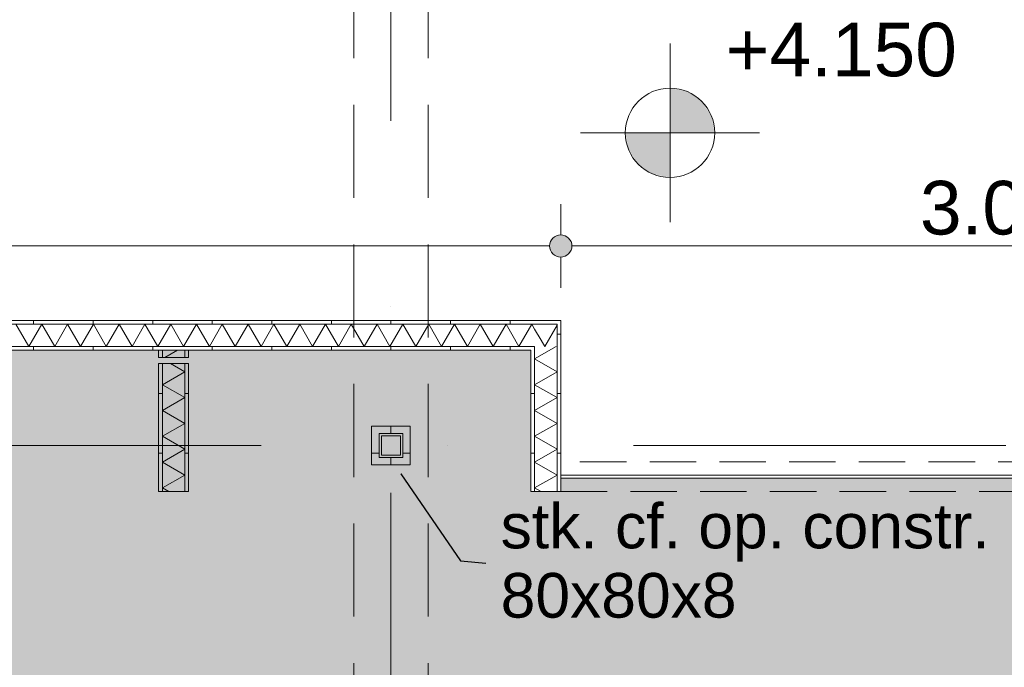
# Model space of a CAD drawing. Header units: millimetres. Extents: x -54205 to 167969, y -3415 to 61516.
# Tile 211 of 239: x 52753 to 56059, y 17281 to 19456. Entities that reach past the tile are written whole.
import ezdxf
from ezdxf.enums import TextEntityAlignment as Align

# ---------------------------------------------------------------- set-up
doc = ezdxf.new("R2010")
doc.units = ezdxf.units.MM
doc.header["$MEASUREMENT"] = 0
for name, pattern in [('streep-punt', [2500, 1250, -625, 0, -625]), ('streeplijn', [468.700004, 312.5, -156.200004]), ('streeplijn fijn', [234.119993, 155.999994, -78.119999])]:
    doc.linetypes.add(name, pattern=pattern)
for name, color, linetype in [('28 Draagconstructies', 7, 'Continuous'), ('Maatvoering 1_ 100', 7, 'Continuous'), ('Maatvoering 1_ 100 2D arcering', 7, 'Continuous'), ('New_22 NC Binnenwanden', 7, 'Continuous'), ('New_22 NC Binnenwanden Deuren', 7, 'Continuous'), ('New_22 NC Binnenwanden Doorsnede-arcering', 7, 'Continuous'), ('New_22 NC Binnenwanden Laagscheidingslijnen', 7, 'Continuous'), ('New_28 Draagconstructies - kolom', 7, 'Continuous'), ('New_28 Draagconstructies - kolom Doorsnede-arcering', 7, 'Continuous'), ('New_Maatvoering 1_ 100', 7, 'Continuous'), ('New_Maatvoering 1_ 100 2D arcering', 7, 'Continuous'), ('New_Ruimtefuncties', 7, 'Continuous'), ('New_Ruimtefuncties Zone achtergrond', 7, 'Continuous'), ('New_Ruimtefuncties Zone omranding', 7, 'Continuous'), ('New_Ruimtefuncties Zone tekst', 7, 'Continuous'), ('Stramien', 7, 'Continuous')]:
    doc.layers.add(name, color=color, linetype=linetype)
doc.styles.add('GENERATED_STYLE_1', font='arial.ttf')
doc.styles.add('GENERATED_STYLE_2', font='arial.ttf')
doc.dimstyles.new('GENERATED_STYLE__12', dxfattribs={"dimtxt": 0.18, "dimasz": 136.8, "dimexe": 0.18, "dimexo": 0.0625, "dimgap": 0, "dimtad": 0, "dimtih": 1, "dimtoh": 1, "dimdec": 4, "dimzin": 0, "dimdsep": 46, "dimcen": 0.09, "dimadec": 0, "dimazin": 0, "dimtfac": 1, "dimtdec": 4, "dimtmove": 0, "dimatfit": 3, "dimldrblk": 'ARROWHEAD_5', "dimfxl": 1, "dimtolj": 1, "dimtzin": 0, "dimarcsym": 0})
doc.dimstyles.new('GENERATED_STYLE__3', dxfattribs={"dimtxt": 179.999995, "dimasz": 142.5, "dimexe": 0.18, "dimexo": 0.0625, "dimgap": 0, "dimtad": 1, "dimtih": 1, "dimtoh": 1, "dimdec": 0, "dimzin": 0, "dimdsep": 46, "dimtxsty": 'GENERATED_STYLE_1', "dimblk": 'ARROWHEAD_11', "dimblk1": 'ARROWHEAD_11', "dimblk2": 'ARROWHEAD_11', "dimcen": 0.09, "dimse1": 1, "dimse2": 1, "dimclrd": 1, "dimclre": 1, "dimclrt": 2, "dimadec": 1, "dimazin": 0, "dimtfac": 1, "dimtdec": 4, "dimtmove": 0, "dimatfit": 3, "dimfxl": 1, "dimtolj": 1, "dimtzin": 0, "dimarcsym": 0})
doc.dimstyles.new('GENERATED_STYLE__4', dxfattribs={"dimtxt": 250, "dimasz": 142.5, "dimexe": 0.18, "dimexo": 0.0625, "dimgap": 0, "dimtad": 1, "dimdec": 0, "dimzin": 0, "dimdsep": 46, "dimtxsty": 'GENERATED_STYLE_2', "dimblk": 'ARROWHEAD_11', "dimblk1": 'ARROWHEAD_11', "dimblk2": 'ARROWHEAD_11', "dimcen": 0.09, "dimse1": 1, "dimse2": 1, "dimclrd": 1, "dimclre": 1, "dimclrt": 2, "dimadec": 1, "dimazin": 0, "dimtfac": 1, "dimtdec": 4, "dimtmove": 0, "dimatfit": 3, "dimfxl": 1, "dimtolj": 1, "dimtzin": 0, "dimarcsym": 0})
pattern_1 = [(270, (0, 0), (200, 0), [])]
pattern_2 = [(180, (0, 0), (0, 200), [])]
pattern_3 = [(1e-14, (0, 0), (0, 200), [])]
pattern_4 = [(90, (0, 0), (-200, 0), [])]

# ---------------------------------------------------------------- blocks, each defined once
blk = doc.blocks.new('leerplein 4.2_1.29_15_1', base_point=(54000, 14380.9))
at = {"layer": 'New_Ruimtefuncties Zone achtergrond', "linetype": 'Continuous', "lineweight": 0, "true_color": 0xffffff}
blk.add_hatch(color=7, dxfattribs=at).paths.add_polyline_path([(50475, 11930.9), (50405, 11930.9), (50405, 11200.9), (50475, 11200.9), (50475, 10990.9), (53925, 10990.9), (53925, 11200.9), (54075, 11200.9), (54075, 10990.9), (57600, 10990.9), (57600, 17915.9), (54570, 17915.9), (54570, 17870.9), (54470, 17870.9), (54470, 18345.9), (53730, 18345.9), (50670, 18345.9), (50670, 17870.9), (50475, 17870.9), (50475, 17685.9), (50325, 17685.9), (50325, 16645.9), (50475, 16645.9)])
at = {"layer": 'New_Ruimtefuncties Zone tekst', "color": 2, "lineweight": 0}
for tag, height, style, p in [('DUMMY_941', 180, 'GENERATED_STYLE_2', (54988, 14669.7)), ('perimeterCode', 150, 'GENERATED_STYLE_1', (53310.1, 14293.6)), ('ROOM_AREA', 150, 'GENERATED_STYLE_1', (53870.4, 14293.6)), ('DUMMY_942', 150, 'GENERATED_STYLE_1', (54385.1, 14293.6)), ('DUMMY_943', 100, 'GENERATED_STYLE_1', (54613.7, 14305))]:
    blk.add_attdef(tag, text='', height=height, dxfattribs=dict(at, style=style)).set_placement(p, align=Align.TOP_LEFT)
at = {"layer": 'New_Ruimtefuncties Zone tekst', "color": 2, "lineweight": 0, "style": 'GENERATED_STYLE_2'}
blk.add_attdef('ROOM_NUMBER', text='', height=180, dxfattribs=at).set_placement((54000, 14628.5), align=Align.TOP_CENTER)
blk = doc.blocks.new('*X413')
at = {"layer": 'New_22 NC Binnenwanden Doorsnede-arcering', "color": 7, "linetype": 'Continuous', "lineweight": 0}
for p in [(54557.5, 18429.8), (54503.9, 18379.8)]:
    blk.add_line(p, (54516.3, 18358.4), dxfattribs=at)
blk = doc.blocks.new('*X414')
at = {"layer": 'New_22 NC Binnenwanden Doorsnede-arcering', "color": 7, "linetype": 'Continuous', "lineweight": 0}
blk.add_line((54482.5, 18417), (54503.9, 18379.8), dxfattribs=at)
blk = doc.blocks.new('*X415')
at = {"layer": 'New_22 NC Binnenwanden Doorsnede-arcering', "color": 7, "linetype": 'Continuous', "lineweight": 0}
for p, q in [((52740.9, 18433.4), (52784.2, 18358.4)), ((52827.5, 18433.4), (52784.2, 18358.4)), ((52827.5, 18433.4), (52870.9, 18358.4)), ((52914.2, 18433.4), (52870.9, 18358.4)), ((52914.2, 18433.4), (52957.5, 18358.4)), ((53000.8, 18433.4), (52957.5, 18358.4)), ((53000.8, 18433.4), (53044.1, 18358.4)), ((53087.4, 18433.4), (53044.1, 18358.4)), ((53087.4, 18433.4), (53130.7, 18358.4)), ((53174, 18433.4), (53130.7, 18358.4)), ((53174, 18433.4), (53217.3, 18358.4)), ((53260.6, 18433.4), (53217.3, 18358.4)), ((53260.6, 18433.4), (53303.9, 18358.4)), ((53347.2, 18433.4), (53303.9, 18358.4)), ((53347.2, 18433.4), (53390.5, 18358.4)), ((53433.8, 18433.4), (53390.5, 18358.4)), ((53433.8, 18433.4), (53477.1, 18358.4)), ((53520.4, 18433.4), (53477.1, 18358.4)), ((53520.4, 18433.4), (53563.7, 18358.4)), ((53607, 18433.4), (53563.7, 18358.4)), ((53607, 18433.4), (53650.3, 18358.4)), ((53693.6, 18433.4), (53650.3, 18358.4)), ((53693.6, 18433.4), (53736.9, 18358.4)), ((53780.2, 18433.4), (53736.9, 18358.4)), ((53780.2, 18433.4), (53823.5, 18358.4)), ((53866.8, 18433.4), (53823.5, 18358.4)), ((53866.8, 18433.4), (53910.1, 18358.4)), ((53953.4, 18433.4), (53910.1, 18358.4)), ((53953.4, 18433.4), (53996.7, 18358.4)), ((54040, 18433.4), (53996.7, 18358.4)), ((54040, 18433.4), (54083.3, 18358.4)), ((54126.6, 18433.4), (54083.3, 18358.4)), ((54126.6, 18433.4), (54169.9, 18358.4)), ((54213.2, 18433.4), (54169.9, 18358.4)), ((54213.2, 18433.4), (54256.5, 18358.4)), ((54299.8, 18433.4), (54256.5, 18358.4)), ((54299.8, 18433.4), (54343.1, 18358.4)), ((54386.4, 18433.4), (54343.1, 18358.4)), ((54386.4, 18433.4), (54429.7, 18358.4)), ((54473, 18433.4), (54429.7, 18358.4)), ((54473, 18433.4), (54482.5, 18417))]:
    blk.add_line(p, q, dxfattribs=at)
blk = doc.blocks.new('Wall_126_1', base_point=(50230, 18345.9))
at = {"layer": 'New_22 NC Binnenwanden Doorsnede-arcering', "linetype": 'Continuous', "lineweight": 0, "true_color": 0x000000}
h = blk.add_hatch(dxfattribs=at)
h.set_pattern_fill('930_Lijnen_vert_200_0001', color=18, style=0, pattern_type=2)
h.set_pattern_definition(pattern_1)
h.paths.add_polyline_path([(50142.5, 18433.4), (54557.5, 18433.4), (54557.5, 18445.9), (50142.5, 18445.9)])
h = blk.add_hatch(dxfattribs=at)
h.set_pattern_fill('930_Lijnen_vert_200_0001', color=18, style=0, pattern_type=2)
h.set_pattern_definition(pattern_1)
h.paths.add_polyline_path([(54557.5, 18433.4), (54570, 18433.4), (54570, 18445.9)])
h = blk.add_hatch(dxfattribs=at)
h.set_pattern_fill('930_Lijnen_vert_200_0001', color=18, style=0, pattern_type=2)
h.set_pattern_definition(pattern_1)
h.paths.add_polyline_path([(54557.5, 18433.4), (54570, 18445.9), (54557.5, 18445.9)])
h = blk.add_hatch(dxfattribs=at)
h.set_pattern_fill('930_Lijnen_vert_200_0001', color=18, style=0, pattern_type=2)
h.set_pattern_definition(pattern_1)
h.paths.add_polyline_path([(50230, 18345.9), (54470, 18345.9), (54470, 18358.4), (50230, 18358.4)])
h = blk.add_hatch(dxfattribs=at)
h.set_pattern_fill('930_Lijnen_vert_200_0001', color=18, style=0, pattern_type=2)
h.set_pattern_definition(pattern_1)
h.paths.add_polyline_path([(54470, 18345.9), (54482.5, 18345.9), (54482.5, 18358.4)])
h = blk.add_hatch(dxfattribs=at)
h.set_pattern_fill('930_Lijnen_vert_200_0001', color=18, style=0, pattern_type=2)
h.set_pattern_definition(pattern_1)
h.paths.add_polyline_path([(54470, 18345.9), (54482.5, 18358.4), (54470, 18358.4)])
at = {"layer": 'New_22 NC Binnenwanden', "color": 1, "linetype": 'Continuous', "lineweight": 0, "flags": 128}
for points in [[(54570, 18445.9), (50142.5, 18445.9)], [(54570, 18445.9), (54570, 18433.4)], [(50670, 18345.9), (53220, 18345.9)], [(53232.5, 18345.9), (53307.5, 18345.9)], [(53320, 18345.9), (54470, 18345.9)]]:
    blk.add_lwpolyline(points, dxfattribs=at)
at = {"layer": 'New_22 NC Binnenwanden Laagscheidingslijnen', "color": 1, "linetype": 'Continuous', "lineweight": 0}
for p, q in [((54482.5, 18433.4), (50217.5, 18433.4)), ((54557.5, 18433.4), (54482.5, 18433.4)), ((54557.5, 18358.4), (54557.5, 18433.4)), ((50230, 18358.4), (54482.5, 18358.4)), ((54482.5, 18345.9), (54482.5, 18358.4))]:
    blk.add_line(p, q, dxfattribs=at)
at = {"layer": 'New_22 NC Binnenwanden', "color": 1, "lineweight": 0}
for name in ['*X415', '*X414', '*X413']:
    blk.add_blockref(name, (0, 0), dxfattribs=at)
blk = doc.blocks.new('*X417')
at = {"layer": 'New_22 NC Binnenwanden Doorsnede-arcering', "color": 7, "linetype": 'Continuous', "lineweight": 0}
for p, q in [((53307.5, 18273.1), (53259.4, 18300.9)), ((53307.5, 18273.1), (53232.5, 18229.8)), ((53307.5, 18186.5), (53232.5, 18229.8)), ((53307.5, 18186.5), (53232.5, 18143.2)), ((53307.5, 18099.9), (53232.5, 18143.2)), ((53307.5, 18099.9), (53232.5, 18056.6)), ((53307.5, 18013.3), (53232.5, 18056.6)), ((53307.5, 18013.3), (53232.5, 17970)), ((53307.5, 17926.7), (53232.5, 17970)), ((53307.5, 17926.7), (53232.5, 17883.4)), ((53254.2, 17870.9), (53232.5, 17883.4))]:
    blk.add_line(p, q, dxfattribs=at)
blk = doc.blocks.new('*X418')
at = {"layer": 'New_22 NC Binnenwanden Doorsnede-arcering', "color": 7, "linetype": 'Continuous', "lineweight": 0}
blk.add_line((53283.6, 18345.9), (53240.3, 18320.9), dxfattribs=at)
blk = doc.blocks.new('Wall_127_1', base_point=(53220, 17870.9))
at = {"layer": 'New_22 NC Binnenwanden Doorsnede-arcering', "linetype": 'Continuous', "lineweight": 0, "true_color": 0x000000}
h = blk.add_hatch(dxfattribs=at)
h.set_pattern_fill('930_Lijnen_vert_200_0001', color=18, style=0, pattern_type=2)
h.set_pattern_definition(pattern_2)
h.paths.add_polyline_path([(53220, 18345.9), (53220, 18320.9), (53232.5, 18320.9), (53232.5, 18345.9)])
h = blk.add_hatch(dxfattribs=at)
h.set_pattern_fill('930_Lijnen_vert_200_0001', color=18, style=0, pattern_type=2)
h.set_pattern_definition(pattern_2)
h.paths.add_polyline_path([(53320, 18320.9), (53320, 18345.9), (53307.5, 18345.9), (53307.5, 18320.9)])
h = blk.add_hatch(dxfattribs=at)
h.set_pattern_fill('930_Lijnen_vert_200_0001', color=18, style=0, pattern_type=2)
h.set_pattern_definition(pattern_2)
h.paths.add_polyline_path([(53220, 18300.9), (53220, 17870.9), (53232.5, 17870.9), (53232.5, 18300.9)])
h = blk.add_hatch(dxfattribs=at)
h.set_pattern_fill('930_Lijnen_vert_200_0001', color=18, style=0, pattern_type=2)
h.set_pattern_definition(pattern_2)
h.paths.add_polyline_path([(53320, 17870.9), (53320, 18300.9), (53307.5, 18300.9), (53307.5, 17870.9)])
at = {"layer": 'New_22 NC Binnenwanden', "color": 1, "linetype": 'Continuous', "lineweight": 0, "flags": 128}
for points in [[(53220, 18345.9), (53220, 18320.9)], [(53307.5, 18345.9), (53232.5, 18345.9)], [(53320, 18320.9), (53320, 18345.9)], [(53220, 18300.9), (53220, 17870.9)], [(53320, 17870.9), (53320, 18300.9)], [(53220, 17870.9), (53320, 17870.9)]]:
    blk.add_lwpolyline(points, dxfattribs=at)
at = {"layer": 'New_22 NC Binnenwanden Laagscheidingslijnen', "color": 1, "linetype": 'Continuous', "lineweight": 0}
for p, q in [((53220, 18320.9), (53232.5, 18320.9)), ((53232.5, 18345.9), (53232.5, 18320.9)), ((53232.5, 18320.9), (53307.5, 18320.9)), ((53307.5, 18320.9), (53307.5, 18345.9)), ((53307.5, 18320.9), (53320, 18320.9)), ((53232.5, 18300.9), (53220, 18300.9)), ((53232.5, 18300.9), (53232.5, 17870.9)), ((53307.5, 18300.9), (53232.5, 18300.9)), ((53320, 18300.9), (53307.5, 18300.9)), ((53307.5, 17870.9), (53307.5, 18300.9))]:
    blk.add_line(p, q, dxfattribs=at)
at = {"layer": 'New_22 NC Binnenwanden', "color": 1, "lineweight": 0}
for name in ['*X418', '*X417']:
    blk.add_blockref(name, (0, 0), dxfattribs=at)
blk = doc.blocks.new('*X420')
at = {"layer": 'New_22 NC Binnenwanden Doorsnede-arcering', "color": 7, "linetype": 'Continuous', "lineweight": 0}
for p, q in [((54555.2, 18358.4), (54482.5, 18316.4)), ((54557.5, 18273.1), (54482.5, 18316.4)), ((54557.5, 18273.1), (54482.5, 18229.8)), ((54557.5, 18186.5), (54482.5, 18229.8)), ((54557.5, 18186.5), (54482.5, 18143.2)), ((54557.5, 18099.9), (54482.5, 18143.2)), ((54557.5, 18099.9), (54482.5, 18056.6)), ((54557.5, 18013.3), (54482.5, 18056.6)), ((54557.5, 18013.3), (54482.5, 17970)), ((54557.5, 17926.7), (54482.5, 17970)), ((54557.5, 17926.7), (54482.5, 17883.4)), ((54504.2, 17870.9), (54482.5, 17883.4))]:
    blk.add_line(p, q, dxfattribs=at)
blk = doc.blocks.new('Wall_128_1', base_point=(54470, 17870.9))
at = {"layer": 'New_22 NC Binnenwanden Doorsnede-arcering', "linetype": 'Continuous', "lineweight": 0, "true_color": 0x000000}
h = blk.add_hatch(dxfattribs=at)
h.set_pattern_fill('930_Lijnen_vert_200_0001', color=18, style=0, pattern_type=2)
h.set_pattern_definition(pattern_2)
h.paths.add_polyline_path([(54557.5, 18433.4), (54557.5, 17870.9), (54570, 17870.9), (54570, 18433.4)])
h = blk.add_hatch(dxfattribs=at)
h.set_pattern_fill('930_Lijnen_vert_200_0001', color=18, style=0, pattern_type=2)
h.set_pattern_definition(pattern_2)
h.paths.add_polyline_path([(54470, 18345.9), (54470, 17870.9), (54482.5, 17870.9), (54482.5, 18345.9)])
at = {"layer": 'New_22 NC Binnenwanden', "color": 1, "linetype": 'Continuous', "lineweight": 0, "flags": 128}
for points in [[(54570, 17870.9), (54570, 18433.4)], [(54470, 18345.9), (54470, 17870.9)], [(54482.5, 17870.9), (54470, 17870.9)], [(54557.5, 17870.9), (54482.5, 17870.9)], [(54570, 17870.9), (54557.5, 17870.9)]]:
    blk.add_lwpolyline(points, dxfattribs=at)
at = {"layer": 'New_22 NC Binnenwanden Laagscheidingslijnen', "color": 1, "linetype": 'Continuous', "lineweight": 0}
for p, q in [((54557.5, 18358.4), (54557.5, 18433.4)), ((54482.5, 18345.9), (54482.5, 18358.4)), ((54557.5, 17870.9), (54557.5, 18358.4)), ((54482.5, 18345.9), (54482.5, 17870.9))]:
    blk.add_line(p, q, dxfattribs=at)
at = {"layer": 'New_22 NC Binnenwanden', "color": 1, "lineweight": 0}
blk.add_blockref('*X420', (0, 0), dxfattribs=at)
blk = doc.blocks.new('D1 27_6')
at = {"layer": 'New_22 NC Binnenwanden Deuren', "color": 1, "linetype": 'Continuous', "lineweight": 0}
for p, q in [((450, 0), (450, 900)), ((-460, 0), (-460, -10)), ((-450, 0), (450, 0)), ((-450, -10), (-450, 0)), ((450, 0), (450, -10)), ((460, 0), (460, -10)), ((450, -10), (-450, -10))]:
    blk.add_line(p, q, dxfattribs=at)
blk.add_arc((450, 0), 900, 90, 180, dxfattribs=at)
blk = doc.blocks.new('Wall_276_1', base_point=(54570, 17920.9))
at = {"layer": 'New_22 NC Binnenwanden', "color": 1, "linetype": 'Continuous', "lineweight": 0}
for p, q in [((56580, 17915.9), (56580, 17925.9)), ((57500, 17915.9), (57500, 17925.9))]:
    blk.add_line(p, q, dxfattribs=at)
at = {"layer": 'New_22 NC Binnenwanden', "color": 1, "linetype": 'Continuous', "lineweight": 0, "flags": 128}
for points in [[(56580, 17925.9), (54570, 17925.9)], [(54570, 17925.9), (54570, 17915.9)], [(57600, 17925.9), (57500, 17925.9)], [(57600, 17915.9), (57600, 17925.9)], [(54570, 17915.9), (56580, 17915.9)], [(57500, 17915.9), (57600, 17915.9)]]:
    blk.add_lwpolyline(points, dxfattribs=at)
at = {"layer": 'New_22 NC Binnenwanden Deuren', "color": 1, "linetype": 'Continuous', "lineweight": 0, "xscale": -1, "zscale": 1000, "rotation": 180}
blk.add_blockref('D1 27_6', (57040, 17915.9), dxfattribs=at)
blk = doc.blocks.new('Wall_277_1', base_point=(54570, 17920.9))
at = {"layer": 'New_22 NC Binnenwanden', "color": 9, "linetype": 'streeplijn fijn', "lineweight": 0, "flags": 128}
for points in [[(57600, 17970.9), (54570, 17970.9)], [(54570, 17970.9), (54570, 17958.4)], [(54570, 17958.4), (54570, 17883.4)], [(57600, 17970.9), (57600, 17958.4)], [(57600, 17958.4), (57600, 17883.4)], [(54570, 17883.4), (54570, 17870.9)], [(54570, 17870.9), (57600, 17870.9)], [(57600, 17883.4), (57600, 17870.9)]]:
    blk.add_lwpolyline(points, dxfattribs=at)
blk = doc.blocks.new('Wall_406_1', base_point=(53935, 17960.9))
at = {"layer": 'New_22 NC Binnenwanden Doorsnede-arcering', "linetype": 'Continuous', "lineweight": 0, "true_color": 0x000000}
h = blk.add_hatch(dxfattribs=at)
h.set_pattern_fill('930_Lijnen_vert_200_0001', color=18, style=0, pattern_type=2)
h.set_pattern_definition(pattern_3)
h.paths.add_polyline_path([(53960, 18090.9), (53935, 18090.9), (53960, 18065.9)])
h = blk.add_hatch(dxfattribs=at)
h.set_pattern_fill('930_Lijnen_vert_200_0001', color=18, style=0, pattern_type=2)
h.set_pattern_definition(pattern_3)
h.paths.add_polyline_path([(53960, 18065.9), (53935, 18090.9), (53935, 18065.9)])
h = blk.add_hatch(dxfattribs=at)
h.set_pattern_fill('930_Lijnen_vert_200_0001', color=18, style=0, pattern_type=2)
h.set_pattern_definition(pattern_3)
h.paths.add_polyline_path([(53960, 17985.9), (53960, 18065.9), (53935, 18065.9), (53935, 17985.9)])
h = blk.add_hatch(dxfattribs=at)
h.set_pattern_fill('930_Lijnen_vert_200_0001', color=18, style=0, pattern_type=2)
h.set_pattern_definition(pattern_3)
h.paths.add_polyline_path([(53960, 17985.9), (53935, 17960.9), (53960, 17960.9)])
h = blk.add_hatch(dxfattribs=at)
h.set_pattern_fill('930_Lijnen_vert_200_0001', color=18, style=0, pattern_type=2)
h.set_pattern_definition(pattern_3)
h.paths.add_polyline_path([(53935, 17985.9), (53935, 17960.9), (53960, 17985.9)])
at = {"layer": 'New_22 NC Binnenwanden', "color": 1, "linetype": 'Continuous', "lineweight": 0, "flags": 128}
for points in [[(53935, 18090.9), (53960, 18090.9)], [(53935, 18090.9), (53935, 17960.9)], [(53960, 17985.9), (53960, 18065.9)], [(53935, 17960.9), (53960, 17960.9)]]:
    blk.add_lwpolyline(points, dxfattribs=at)
blk = doc.blocks.new('Wall_407_1', base_point=(53935, 18090.9))
at = {"layer": 'New_22 NC Binnenwanden Doorsnede-arcering', "linetype": 'Continuous', "lineweight": 0, "true_color": 0x000000}
h = blk.add_hatch(dxfattribs=at)
h.set_pattern_fill('930_Lijnen_vert_200_0001', color=18, style=0, pattern_type=2)
h.set_pattern_definition(pattern_1)
h.paths.add_polyline_path([(53960, 18065.9), (54040, 18065.9), (54040, 18090.9), (53960, 18090.9)])
h = blk.add_hatch(dxfattribs=at)
h.set_pattern_fill('930_Lijnen_vert_200_0001', color=18, style=0, pattern_type=2)
h.set_pattern_definition(pattern_1)
h.paths.add_polyline_path([(54040, 18065.9), (54065, 18065.9), (54065, 18090.9)])
h = blk.add_hatch(dxfattribs=at)
h.set_pattern_fill('930_Lijnen_vert_200_0001', color=18, style=0, pattern_type=2)
h.set_pattern_definition(pattern_1)
h.paths.add_polyline_path([(54040, 18065.9), (54065, 18090.9), (54040, 18090.9)])
at = {"layer": 'New_22 NC Binnenwanden', "color": 1, "linetype": 'Continuous', "lineweight": 0, "flags": 128}
for points in [[(54065, 18090.9), (53960, 18090.9)], [(54065, 18090.9), (54065, 18065.9)], [(53960, 18065.9), (54040, 18065.9)]]:
    blk.add_lwpolyline(points, dxfattribs=at)
blk = doc.blocks.new('Wall_408_1', base_point=(53935, 17960.9))
at = {"layer": 'New_22 NC Binnenwanden Doorsnede-arcering', "linetype": 'Continuous', "lineweight": 0, "true_color": 0x000000}
h = blk.add_hatch(dxfattribs=at)
h.set_pattern_fill('930_Lijnen_vert_200_0001', color=18, style=0, pattern_type=2)
h.set_pattern_definition(pattern_4)
h.paths.add_polyline_path([(54040, 17985.9), (53960, 17985.9), (53960, 17960.9), (54040, 17960.9)])
h = blk.add_hatch(dxfattribs=at)
h.set_pattern_fill('930_Lijnen_vert_200_0001', color=18, style=0, pattern_type=2)
h.set_pattern_definition(pattern_4)
h.paths.add_polyline_path([(54040, 17985.9), (54065, 17960.9), (54065, 17985.9)])
h = blk.add_hatch(dxfattribs=at)
h.set_pattern_fill('930_Lijnen_vert_200_0001', color=18, style=0, pattern_type=2)
h.set_pattern_definition(pattern_4)
h.paths.add_polyline_path([(54040, 17960.9), (54065, 17960.9), (54040, 17985.9)])
at = {"layer": 'New_22 NC Binnenwanden', "color": 1, "linetype": 'Continuous', "lineweight": 0, "flags": 128}
for points in [[(54040, 17985.9), (53960, 17985.9)], [(54065, 17960.9), (54065, 17985.9)], [(53960, 17960.9), (54065, 17960.9)]]:
    blk.add_lwpolyline(points, dxfattribs=at)
blk = doc.blocks.new('Wall_409_1', base_point=(54065, 17960.9))
at = {"layer": 'New_22 NC Binnenwanden Doorsnede-arcering', "linetype": 'Continuous', "lineweight": 0, "true_color": 0x000000}
h = blk.add_hatch(dxfattribs=at)
h.set_pattern_fill('930_Lijnen_vert_200_0001', color=18, style=0, pattern_type=2)
h.set_pattern_definition(pattern_2)
h.paths.add_polyline_path([(54040, 18065.9), (54040, 17985.9), (54065, 17985.9), (54065, 18065.9)])
at = {"layer": 'New_22 NC Binnenwanden', "color": 1, "linetype": 'Continuous', "lineweight": 0, "flags": 128}
for points in [[(54040, 18065.9), (54040, 17985.9)], [(54065, 17985.9), (54065, 18065.9)]]:
    blk.add_lwpolyline(points, dxfattribs=at)
blk = doc.blocks.new('Standard grid marker')
at = {"layer": 'Stramien', "color": 1, "linetype": 'streep-punt', "lineweight": 0}
blk.add_line((1000, 0), (61400.2, 0), dxfattribs=at)
at = {"layer": 'Stramien', "color": 2, "lineweight": 0, "style": 'GENERATED_STYLE_1'}
for tag, p in [('AC_MarkerText_1_0', (-245, -80)), ('AC_MarkerText_1_1', (63155.2, -80))]:
    blk.add_attdef(tag, text='', height=350, rotation=270, dxfattribs=at).set_placement(p, align=Align.TOP_CENTER)
blk = doc.blocks.new('Standard grid marker_3')
at = {"layer": 'Stramien', "color": 1, "linetype": 'streep-punt', "lineweight": 0}
blk.add_line((1000, 0), (33165, 0), dxfattribs=at)
at = {"layer": 'Stramien', "color": 2, "lineweight": 0, "style": 'GENERATED_STYLE_1'}
blk.add_attdef('AC_MarkerText_1', text='', height=350, dxfattribs=at).set_placement((-500, 175), align=Align.TOP_CENTER)
blk = doc.blocks.new('Beam_2_1', base_point=(54000, 20575.9))
at = {"layer": '28 Draagconstructies', "color": 9, "linetype": 'streeplijn', "lineweight": 0}
for p, q in [((53875, 20575.9), (53875, 16645.9)), ((53875, 20575.9), (54125, 20575.9)), ((54125, 20575.9), (54125, 16645.9)), ((53875, 16645.9), (54125, 16645.9))]:
    blk.add_line(p, q, dxfattribs=at)
blk = doc.blocks.new('*D1253')
at = {"layer": 'Maatvoering 1_ 100 2D arcering', "linetype": 'Continuous', "lineweight": 0}
for points in [[(64027.5, 56215.9), (64030.4, 56201.6), (64038.5, 56189.4), (64050.6, 56181.3), (64065, 56178.4), (64079.4, 56181.3), (64091.5, 56189.4), (64099.6, 56201.6), (64102.5, 56215.9), (64099.6, 56230.3), (64091.5, 56242.4), (64079.4, 56250.6), (64065, 56253.4), (64050.6, 56250.6), (64038.5, 56242.4), (64030.4, 56230.3)], [(64027.5, 3115.7), (64030.4, 3101.3), (64038.5, 3089.2), (64050.6, 3081), (64065, 3078.2), (64079.4, 3081), (64091.5, 3089.2), (64099.6, 3101.3), (64102.5, 3115.7), (64099.6, 3130), (64091.5, 3142.2), (64079.4, 3150.3), (64065, 3153.2), (64050.6, 3150.3), (64038.5, 3142.2), (64030.4, 3130)]]:
    blk.add_hatch(color=1, dxfattribs=at).paths.add_polyline_path(points)
at = {"layer": 'Maatvoering 1_ 100', "color": 1, "linetype": 'Continuous', "lineweight": 0}
for p, q in [((64065, 56253.4), (64065, 56290.9)), ((64027.5, 56215.9), (63924.4, 56215.9)), ((64205.6, 56215.9), (64102.5, 56215.9)), ((64065, 3153.2), (64065, 56178.4)), ((64027.5, 3115.7), (63924.4, 3115.7)), ((64205.6, 3115.7), (64102.5, 3115.7)), ((64065, 3040.7), (64065, 3078.2))]:
    blk.add_line(p, q, dxfattribs=at)
for centre in [(64065, 56215.9), (64065, 3115.7)]:
    blk.add_circle(centre, 37.5, dxfattribs=at)
at = {"layer": 'Maatvoering 1_ 100', "color": 2, "lineweight": 0, "insert": (64015, 29141.5), "char_height": 250, "attachment_point": 7, "rotation": 90, "style": 'GENERATED_STYLE_2'}
blk.add_mtext('\\A1;{\\pql;\\fArial|b1|i0|c0|p0;\\W1.000000;53.100}', dxfattribs=at)
blk = doc.blocks.new('ARROWHEAD_11')
at = {"color": 0, "linetype": 'Continuous', "lineweight": 0}
blk.add_line((0, 0), (-1, 0), dxfattribs=at)
at = {"color": 0, "linetype": 'Continuous', "lineweight": 0, "const_width": 0.25, "flags": 128}
blk.add_lwpolyline([(-0.125, 0, 1), (0.125, 0, 1)], format="xyb", close=True, dxfattribs=at)
blk = doc.blocks.new('*D1440')
at = {"layer": 'New_Maatvoering 1_ 100 2D arcering', "linetype": 'Continuous', "lineweight": 0}
for points in [[(50632.5, 15970.9), (50635.4, 15956.6), (50643.5, 15944.4), (50655.6, 15936.3), (50670, 15933.4), (50684.4, 15936.3), (50696.5, 15944.4), (50704.6, 15956.6), (50707.5, 15970.9), (50704.6, 15985.3), (50696.5, 15997.4), (50684.4, 16005.6), (50670, 16008.4), (50655.6, 16005.6), (50643.5, 15997.4), (50635.4, 15985.3)], [(53182.5, 15970.9), (53185.4, 15956.6), (53193.5, 15944.4), (53205.6, 15936.3), (53220, 15933.4), (53234.4, 15936.3), (53246.5, 15944.4), (53254.6, 15956.6), (53257.5, 15970.9), (53254.6, 15985.3), (53246.5, 15997.4), (53234.4, 16005.6), (53220, 16008.4), (53205.6, 16005.6), (53193.5, 15997.4), (53185.4, 15985.3)]]:
    blk.add_hatch(color=1, dxfattribs=at).paths.add_polyline_path(points)
at = {"layer": 'New_Maatvoering 1_ 100', "color": 1, "linetype": 'Continuous', "lineweight": 0}
for p, q in [((50670, 16008.4), (50670, 16111.5)), ((53220, 16008.4), (53220, 16111.5)), ((50707.5, 15970.9), (53182.5, 15970.9)), ((50670, 15830.3), (50670, 15933.4)), ((53220, 15830.3), (53220, 15933.4))]:
    blk.add_line(p, q, dxfattribs=at)
for centre in [(50670, 15970.9), (53220, 15970.9)]:
    blk.add_circle(centre, 37.5, dxfattribs=at)
at = {"layer": 'New_Maatvoering 1_ 100', "color": 2, "lineweight": 0, "char_height": 180, "attachment_point": 7, "style": 'GENERATED_STYLE_1'}
for s, insert in [('\\A1;{\\pql;\\fArial|b0|i0|c0|p0;\\W1.000000;2.550}', (51636.1, 16006.9)), ('\\A1;{\\pql;\\fArial|b0|i0|c0|p0;\\W1.000000;100}', (52770.6, 16006.9))]:
    blk.add_mtext(s, dxfattribs=dict(at, insert=insert))
blk = doc.blocks.new('*D1441')
at = {"layer": 'New_Maatvoering 1_ 100 2D arcering', "linetype": 'Continuous', "lineweight": 0}
for points in [[(53182.5, 15970.9), (53185.4, 15956.6), (53193.5, 15944.4), (53205.6, 15936.3), (53220, 15933.4), (53234.4, 15936.3), (53246.5, 15944.4), (53254.6, 15956.6), (53257.5, 15970.9), (53254.6, 15985.3), (53246.5, 15997.4), (53234.4, 16005.6), (53220, 16008.4), (53205.6, 16005.6), (53193.5, 15997.4), (53185.4, 15985.3)], [(53282.5, 15970.9), (53285.4, 15956.6), (53293.5, 15944.4), (53305.6, 15936.3), (53320, 15933.4), (53334.4, 15936.3), (53346.5, 15944.4), (53354.6, 15956.6), (53357.5, 15970.9), (53354.6, 15985.3), (53346.5, 15997.4), (53334.4, 16005.6), (53320, 16008.4), (53305.6, 16005.6), (53293.5, 15997.4), (53285.4, 15985.3)]]:
    blk.add_hatch(color=1, dxfattribs=at).paths.add_polyline_path(points)
at = {"layer": 'New_Maatvoering 1_ 100', "color": 1, "linetype": 'Continuous', "lineweight": 0}
for p, q in [((53220, 16008.4), (53220, 16111.5)), ((53320, 16008.4), (53320, 16111.5)), ((53257.5, 15970.9), (53282.5, 15970.9)), ((53220, 15830.3), (53220, 15933.4)), ((53320, 15830.3), (53320, 15933.4))]:
    blk.add_line(p, q, dxfattribs=at)
for centre in [(53220, 15970.9), (53320, 15970.9)]:
    blk.add_circle(centre, 37.5, dxfattribs=at)
blk = doc.blocks.new('*D1442')
at = {"layer": 'New_Maatvoering 1_ 100 2D arcering', "linetype": 'Continuous', "lineweight": 0}
for points in [[(53282.5, 15970.9), (53285.4, 15956.6), (53293.5, 15944.4), (53305.6, 15936.3), (53320, 15933.4), (53334.4, 15936.3), (53346.5, 15944.4), (53354.6, 15956.6), (53357.5, 15970.9), (53354.6, 15985.3), (53346.5, 15997.4), (53334.4, 16005.6), (53320, 16008.4), (53305.6, 16005.6), (53293.5, 15997.4), (53285.4, 15985.3)], [(54432.5, 15970.9), (54435.4, 15956.6), (54443.5, 15944.4), (54455.6, 15936.3), (54470, 15933.4), (54484.4, 15936.3), (54496.5, 15944.4), (54504.6, 15956.6), (54507.5, 15970.9), (54504.6, 15985.3), (54496.5, 15997.4), (54484.4, 16005.6), (54470, 16008.4), (54455.6, 16005.6), (54443.5, 15997.4), (54435.4, 15985.3)]]:
    blk.add_hatch(color=1, dxfattribs=at).paths.add_polyline_path(points)
at = {"layer": 'New_Maatvoering 1_ 100', "color": 1, "linetype": 'Continuous', "lineweight": 0}
for p, q in [((53320, 16008.4), (53320, 16111.5)), ((54470, 16008.4), (54470, 16111.5)), ((53357.5, 15970.9), (54432.5, 15970.9)), ((53320, 15830.3), (53320, 15933.4)), ((54470, 15830.3), (54470, 15933.4))]:
    blk.add_line(p, q, dxfattribs=at)
for centre in [(53320, 15970.9), (54470, 15970.9)]:
    blk.add_circle(centre, 37.5, dxfattribs=at)
at = {"layer": 'New_Maatvoering 1_ 100', "color": 2, "lineweight": 0, "insert": (53586.1, 16006.9), "char_height": 180, "attachment_point": 7, "style": 'GENERATED_STYLE_1'}
blk.add_mtext('\\A1;{\\pql;\\fArial|b0|i0|c0|p0;\\W1.000000;1.150}', dxfattribs=at)
blk = doc.blocks.new('*D1443')
at = {"layer": 'New_Maatvoering 1_ 100 2D arcering', "linetype": 'Continuous', "lineweight": 0}
for points in [[(54432.5, 15970.9), (54435.4, 15956.6), (54443.5, 15944.4), (54455.6, 15936.3), (54470, 15933.4), (54484.4, 15936.3), (54496.5, 15944.4), (54504.6, 15956.6), (54507.5, 15970.9), (54504.6, 15985.3), (54496.5, 15997.4), (54484.4, 16005.6), (54470, 16008.4), (54455.6, 16005.6), (54443.5, 15997.4), (54435.4, 15985.3)], [(54532.5, 15970.9), (54535.4, 15956.6), (54543.5, 15944.4), (54555.6, 15936.3), (54570, 15933.4), (54584.4, 15936.3), (54596.5, 15944.4), (54604.6, 15956.6), (54607.5, 15970.9), (54604.6, 15985.3), (54596.5, 15997.4), (54584.4, 16005.6), (54570, 16008.4), (54555.6, 16005.6), (54543.5, 15997.4), (54535.4, 15985.3)]]:
    blk.add_hatch(color=1, dxfattribs=at).paths.add_polyline_path(points)
at = {"layer": 'New_Maatvoering 1_ 100', "color": 1, "linetype": 'Continuous', "lineweight": 0}
for p, q in [((54470, 16008.4), (54470, 16111.5)), ((54570, 16008.4), (54570, 16111.5)), ((54507.5, 15970.9), (54532.5, 15970.9)), ((54470, 15830.3), (54470, 15933.4)), ((54570, 15830.3), (54570, 15933.4))]:
    blk.add_line(p, q, dxfattribs=at)
for centre in [(54470, 15970.9), (54570, 15970.9)]:
    blk.add_circle(centre, 37.5, dxfattribs=at)
blk = doc.blocks.new('*D1444')
at = {"layer": 'New_Maatvoering 1_ 100 2D arcering', "linetype": 'Continuous', "lineweight": 0}
for points in [[(54532.5, 15970.9), (54535.4, 15956.6), (54543.5, 15944.4), (54555.6, 15936.3), (54570, 15933.4), (54584.4, 15936.3), (54596.5, 15944.4), (54604.6, 15956.6), (54607.5, 15970.9), (54604.6, 15985.3), (54596.5, 15997.4), (54584.4, 16005.6), (54570, 16008.4), (54555.6, 16005.6), (54543.5, 15997.4), (54535.4, 15985.3)], [(57562.5, 15970.9), (57565.4, 15956.6), (57573.5, 15944.4), (57585.6, 15936.3), (57600, 15933.4), (57614.4, 15936.3), (57626.5, 15944.4), (57634.6, 15956.6), (57637.5, 15970.9), (57634.6, 15985.3), (57626.5, 15997.4), (57614.4, 16005.6), (57600, 16008.4), (57585.6, 16005.6), (57573.5, 15997.4), (57565.4, 15985.3)]]:
    blk.add_hatch(color=1, dxfattribs=at).paths.add_polyline_path(points)
at = {"layer": 'New_Maatvoering 1_ 100', "color": 1, "linetype": 'Continuous', "lineweight": 0}
for p, q in [((54570, 16008.4), (54570, 16111.5)), ((57600, 16008.4), (57600, 16111.5)), ((54607.5, 15970.9), (57562.5, 15970.9)), ((57637.5, 15970.9), (57675, 15970.9)), ((54570, 15830.3), (54570, 15933.4)), ((57600, 15830.3), (57600, 15933.4))]:
    blk.add_line(p, q, dxfattribs=at)
for centre in [(54570, 15970.9), (57600, 15970.9)]:
    blk.add_circle(centre, 37.5, dxfattribs=at)
at = {"layer": 'New_Maatvoering 1_ 100', "color": 2, "lineweight": 0, "char_height": 180, "attachment_point": 7, "style": 'GENERATED_STYLE_1'}
for s, insert in [('\\A1;{\\pql;\\fArial|b0|i0|c0|p0;\\W1.000000;100}', (54607.5, 16006.9)), ('\\A1;{\\pql;\\fArial|b0|i0|c0|p0;\\W1.000000;3.030}', (55776.1, 16006.9))]:
    blk.add_mtext(s, dxfattribs=dict(at, insert=insert))
blk = doc.blocks.new('*D1477')
at = {"layer": 'New_Maatvoering 1_ 100 2D arcering', "linetype": 'Continuous', "lineweight": 0}
for points in [[(50092.5, 18695.9), (50095.4, 18681.6), (50103.5, 18669.4), (50115.6, 18661.3), (50130, 18658.4), (50144.4, 18661.3), (50156.5, 18669.4), (50164.6, 18681.6), (50167.5, 18695.9), (50164.6, 18710.3), (50156.5, 18722.4), (50144.4, 18730.6), (50130, 18733.4), (50115.6, 18730.6), (50103.5, 18722.4), (50095.4, 18710.3)], [(54532.5, 18695.9), (54535.4, 18681.6), (54543.5, 18669.4), (54555.6, 18661.3), (54570, 18658.4), (54584.4, 18661.3), (54596.5, 18669.4), (54604.6, 18681.6), (54607.5, 18695.9), (54604.6, 18710.3), (54596.5, 18722.4), (54584.4, 18730.6), (54570, 18733.4), (54555.6, 18730.6), (54543.5, 18722.4), (54535.4, 18710.3)]]:
    blk.add_hatch(color=1, dxfattribs=at).paths.add_polyline_path(points)
at = {"layer": 'New_Maatvoering 1_ 100', "color": 1, "linetype": 'Continuous', "lineweight": 0}
for p, q in [((50130, 18733.4), (50130, 18836.5)), ((54570, 18733.4), (54570, 18836.5)), ((50167.5, 18695.9), (54532.5, 18695.9)), ((50130, 18555.3), (50130, 18658.4)), ((54570, 18555.3), (54570, 18658.4))]:
    blk.add_line(p, q, dxfattribs=at)
for centre in [(50130, 18695.9), (54570, 18695.9)]:
    blk.add_circle(centre, 37.5, dxfattribs=at)
at = {"layer": 'New_Maatvoering 1_ 100', "color": 2, "lineweight": 0, "insert": (52041.1, 18731.9), "char_height": 180, "attachment_point": 7, "style": 'GENERATED_STYLE_1'}
blk.add_mtext('\\A1;{\\pql;\\fArial|b0|i0|c0|p0;\\W1.000000;4.440}', dxfattribs=at)
blk = doc.blocks.new('*D1478')
at = {"layer": 'New_Maatvoering 1_ 100 2D arcering', "linetype": 'Continuous', "lineweight": 0}
for points in [[(54532.5, 18695.9), (54535.4, 18681.6), (54543.5, 18669.4), (54555.6, 18661.3), (54570, 18658.4), (54584.4, 18661.3), (54596.5, 18669.4), (54604.6, 18681.6), (54607.5, 18695.9), (54604.6, 18710.3), (54596.5, 18722.4), (54584.4, 18730.6), (54570, 18733.4), (54555.6, 18730.6), (54543.5, 18722.4), (54535.4, 18710.3)], [(57562.5, 18695.9), (57565.4, 18681.6), (57573.5, 18669.4), (57585.6, 18661.3), (57600, 18658.4), (57614.4, 18661.3), (57626.5, 18669.4), (57634.6, 18681.6), (57637.5, 18695.9), (57634.6, 18710.3), (57626.5, 18722.4), (57614.4, 18730.6), (57600, 18733.4), (57585.6, 18730.6), (57573.5, 18722.4), (57565.4, 18710.3)]]:
    blk.add_hatch(color=1, dxfattribs=at).paths.add_polyline_path(points)
at = {"layer": 'New_Maatvoering 1_ 100', "color": 1, "linetype": 'Continuous', "lineweight": 0}
for p, q in [((54570, 18733.4), (54570, 18836.5)), ((57600, 18733.4), (57600, 18836.5)), ((54607.5, 18695.9), (57562.5, 18695.9)), ((57637.5, 18695.9), (57675, 18695.9)), ((54570, 18555.3), (54570, 18658.4)), ((57600, 18555.3), (57600, 18658.4))]:
    blk.add_line(p, q, dxfattribs=at)
for centre in [(54570, 18695.9), (57600, 18695.9)]:
    blk.add_circle(centre, 37.5, dxfattribs=at)
at = {"layer": 'New_Maatvoering 1_ 100', "color": 2, "lineweight": 0, "insert": (55776.1, 18731.9), "char_height": 180, "attachment_point": 7, "style": 'GENERATED_STYLE_1'}
blk.add_mtext('\\A1;{\\pql;\\fArial|b0|i0|c0|p0;\\W1.000000;3.030}', dxfattribs=at)
blk = doc.blocks.new('Level Dimension_3_1', base_point=(54936.9, 19075.9))
at = {"layer": 'New_Maatvoering 1_ 100 2D arcering', "linetype": 'Continuous', "lineweight": 0}
for points in [[(54936.9, 19075.9), (55086.9, 19075.9), (55075.5, 19133.3), (55043, 19182), (54994.3, 19214.5), (54936.9, 19225.9)], [(54936.9, 19075.9), (54786.9, 19075.9), (54798.3, 19018.5), (54830.9, 18969.8), (54879.5, 18937.3), (54936.9, 18925.9)]]:
    blk.add_hatch(color=1, dxfattribs=at).paths.add_polyline_path(points)
at = {"layer": 'New_Maatvoering 1_ 100', "color": 1, "linetype": 'Continuous', "lineweight": 0}
for p, q in [((54936.9, 18775.9), (54936.9, 19375.9)), ((54636.9, 19075.9), (55236.9, 19075.9))]:
    blk.add_line(p, q, dxfattribs=at)
blk.add_circle((54936.9, 19075.9), 150, dxfattribs=at)
at = {"layer": 'New_Maatvoering 1_ 100', "color": 2, "lineweight": 0, "insert": (55124.1, 19263.1), "char_height": 180, "attachment_point": 7, "style": 'GENERATED_STYLE_1'}
blk.add_mtext('\\A1;{\\pql;\\fArial|b0|i0|c0|p0;\\W1.000000;+4.150}', dxfattribs=at)
blk = doc.blocks.new('ARROWHEAD_5')
at = {"linetype": 'Continuous', "lineweight": 0}
blk.add_hatch(color=0, dxfattribs=at).paths.add_polyline_path([(-1, 0.2679), (0, 0), (-1, -0.2679)])
at = {"color": 0, "linetype": 'Continuous', "lineweight": 0}
blk.add_line((0, 0), (-1, 0), dxfattribs=at)
blk = doc.blocks.new('Buis vk warmgew kolom 27_2')
at = {"layer": 'New_28 Draagconstructies - kolom Doorsnede-arcering', "linetype": 'Continuous', "lineweight": 0, "true_color": 0x000000}
h = blk.add_hatch(color=18, dxfattribs=at)
h.paths.add_polyline_path([(-40, -40), (40, -40), (40, 40), (-40, 40)])
h.paths.add_polyline_path([(-32, -32), (-32, 32), (32, 32), (32, -32)], flags=0)
at = {"layer": 'New_28 Draagconstructies - kolom', "color": 1, "linetype": 'Continuous', "lineweight": 0}
for p, q in [((40, 40), (-40, 40)), ((-40, 40), (-40, -40)), ((40, -40), (40, 40)), ((-32, -32), (-32, 32)), ((-32, 32), (32, 32)), ((32, 32), (32, -32)), ((32, -32), (-32, -32)), ((-40, -40), (40, -40))]:
    blk.add_line(p, q, dxfattribs=at)

msp = doc.modelspace()

# ---------------------------------------------------------------- linework, layer by layer
at = {"layer": 'New_Ruimtefuncties Zone omranding', "color": 240, "linetype": 'Continuous', "lineweight": 0, "true_color": 0xfd1e4a, "flags": 128}
msp.add_lwpolyline([(36270, 18150.9), (39030, 18150.9), (39030, 18445.9), (41620, 18445.9), (44780, 18445.9), (47220, 18445.9), (47220, 18150.9), (50130, 18150.9), (50130, 18445.9), (54570, 18445.9), (54570, 17925.9), (57600, 17925.9), (57600, 20325.9)], dxfattribs=at)
at = {"layer": 'New_Ruimtefuncties Zone omranding', "color": 41, "linetype": 'Continuous', "lineweight": 0, "true_color": 0xffdd55, "flags": 128}
msp.add_lwpolyline([(50475, 11930.9), (50405, 11930.9), (50405, 11200.9), (50475, 11200.9), (50475, 10990.9), (53925, 10990.9), (53925, 11200.9), (54075, 11200.9), (54075, 10990.9), (57600, 10990.9), (57600, 17915.9), (54570, 17915.9), (54570, 17870.9), (54470, 17870.9), (54470, 18345.9), (53730, 18345.9), (50670, 18345.9), (50670, 17870.9), (50475, 17870.9), (50475, 17685.9), (50325, 17685.9), (50325, 16645.9), (50475, 16645.9)], close=True, dxfattribs=at)

# ---------------------------------------------------------------- block references
at = {"layer": '28 Draagconstructies', "color": 9, "lineweight": 0}
msp.add_blockref('Beam_2_1', (54000, 20575.9), dxfattribs=at)
at = {"layer": 'New_22 NC Binnenwanden', "color": 1, "lineweight": 0}
for name, p in [('Wall_126_1', (50230, 18345.9)), ('Wall_128_1', (54470, 17870.9)), ('Wall_127_1', (53220, 17870.9)), ('Wall_406_1', (53935, 17960.9)), ('Wall_407_1', (53935, 18090.9)), ('Wall_409_1', (54065, 17960.9)), ('Wall_408_1', (53935, 17960.9)), ('Wall_277_1', (54570, 17920.9)), ('Wall_276_1', (54570, 17920.9))]:
    msp.add_blockref(name, p, dxfattribs=at)
at = {"layer": 'New_28 Draagconstructies - kolom', "color": 9, "linetype": 'Continuous', "lineweight": 0, "xscale": -1, "zscale": 1000, "rotation": 270}
msp.add_blockref('Buis vk warmgew kolom 27_2', (54000, 18025.9), dxfattribs=at)
at = {"layer": 'New_Maatvoering 1_ 100', "color": 1, "lineweight": 0}
msp.add_blockref('Level Dimension_3_1', (54936.9, 19075.9), dxfattribs=at)
at = {"layer": 'New_Ruimtefuncties', "color": 2, "linetype": 'Continuous', "lineweight": 0}
msp.add_blockref('leerplein 4.2_1.29_15_1', (54000, 14380.9), dxfattribs=at)
at = {"layer": 'Stramien', "color": 1, "linetype": 'Continuous', "lineweight": 0, "zscale": 1000, "rotation": 90}
msp.add_blockref('Standard grid marker', (54000, -1884.3), dxfattribs=at)
at = {"layer": 'Stramien', "color": 1, "linetype": 'Continuous', "lineweight": 0, "xscale": -1, "zscale": 1000}
msp.add_blockref('Standard grid marker_3', (64565, 18025.9), dxfattribs=at)

# ---------------------------------------------------------------- texts
at = {"layer": 'New_Maatvoering 1_ 100', "color": 2, "linetype": 'Continuous', "lineweight": 0, "insert": (54368.3, 17638), "char_height": 150, "attachment_point": 4, "line_spacing_factor": 0.930982, "style": 'GENERATED_STYLE_1'}
msp.add_mtext('\\A1;{\\pql;\\fArial|b0|i0|c0|p0;\\W1.000000;stk. cf. op. constr.\\P\\pql;\\fArial|b0|i0|c0|p0;\\W1.000000;8\\fArial|b0|i0|c0|p0;\\W1.000000;0x\\fArial|b0|i0|c0|p0;\\W1.000000;8\\fArial|b0|i0|c0|p0;\\W1.000000;0x8}', dxfattribs=at)

# ---------------------------------------------------------------- dimensions: what is measured, and where the dimension line sits
at = {"layer": 'Maatvoering 1_ 100', "color": 1, "linetype": 'Continuous', "lineweight": 0}
dim = msp.add_linear_dim(base=(64065, 56215.9), p1=(-230, 3115.7), p2=(30236, 56215.9), angle=90, dimstyle='GENERATED_STYLE__4', dxfattribs=at)
dim.commit()
dim.dimension.update_dxf_attribs({"geometry": '*D1253', "text_midpoint": (63890, 29655.4), "dimtype": 160, "text_rotation": 90})
at = {"layer": 'New_Maatvoering 1_ 100', "color": 1, "linetype": 'Continuous', "lineweight": 0}
for base, p1, p2, picture, middle in [((54570, 18695.9), (50130, 18445.9), (54570, 18445.9), '*D1477', (52342.6, 18821.9)), ((57600, 18695.9), (54570, 18445.9), (57600, 17970.9), '*D1478', (56077.6, 18821.9)), ((54570, 15970.9), (54470, 18108.4), (54570, 18158.4), '*D1443', (54813, 16096.9)), ((57600, 15970.9), (54570, 18158.4), (57600, 10990.9), '*D1444', (56077.6, 16096.9)), ((53220, 15970.9), (50670, 17870.9), (53220, 18108.4), '*D1440', (51937.6, 16096.9)), ((53320, 15970.9), (53220, 18108.4), (53320, 18108.4), '*D1441', (52976.1, 16096.9)), ((54470, 15970.9), (53320, 18108.4), (54470, 18108.4), '*D1442', (53887.6, 16096.9))]:
    dim = msp.add_linear_dim(base=base, p1=p1, p2=p2, dimstyle='GENERATED_STYLE__3', dxfattribs=at)
    dim.commit()
    dim.dimension.update_dxf_attribs({"geometry": picture, "text_midpoint": middle, "dimtype": 160})

# ---------------------------------------------------------------- leaders
at = {"layer": 'New_Maatvoering 1_ 100', "color": 9, "linetype": 'Continuous', "lineweight": 0, "annotation_type": 0, "has_hookline": 1, "hookline_direction": 0, "text_width": 1616.2}
msp.add_leader([(54032.9, 17931.1), (54233.3, 17638), (54318.3, 17630.7)], dimstyle='GENERATED_STYLE__12', dxfattribs=at)

doc.saveas('drawing.dxf')
